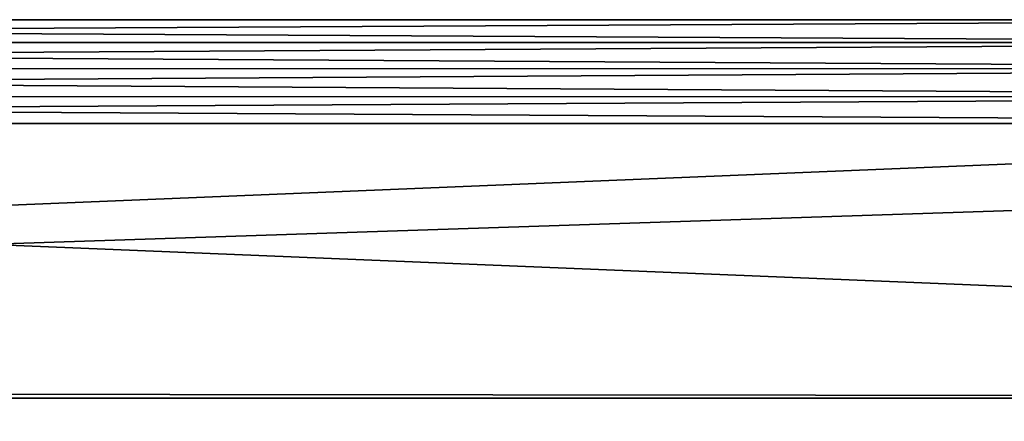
# Model space of a CAD drawing. Header units: metres. Extents: x -150 to 150, y -23 to 71.
# Tile 8 of 13: x 15 to 45, y 11 to 23. Entities that reach past the tile are written whole.
import ezdxf

# ---------------------------------------------------------------- set-up
doc = ezdxf.new("R2010")
doc.units = ezdxf.units.M
doc.layers.add('solid_26_009_130_XXX', color=7, linetype='CONTINUOUS')

msp = doc.modelspace()

# ---------------------------------------------------------------- linework, layer by layer
at = {"layer": 'solid_26_009_130_XXX'}
for points in [[(62.921299, 23), (-62.921299, 23), (-64.422195, 22.303703, 5.616481)], [(64.419624, 22.305586, 5.608996), (62.921299, 23), (-64.422195, 22.303703, 5.616481)], [(-64.419693, 22.305567, -5.609073), (-62.921299, 23), (64.422638, 22.303553, -5.617074)], [(64.422638, 22.303553, -5.617074), (-62.921299, 23), (62.921299, 23)], [(66.373909, 21.511745, 8.139091), (-64.422195, 22.303703, 5.616481), (-66.380585, 21.510267, 8.142999)], [(-66.373749, 21.51177, -8.139026), (-64.419693, 22.305567, -5.609073), (64.422638, 22.303553, -5.617074)], [(-66.373749, 21.51177, -8.139026), (64.422638, 22.303553, -5.617074), (66.380501, 21.510153, -8.143301)], [(66.373909, 21.511745, 8.139091), (64.419624, 22.305586, 5.608996), (-64.422195, 22.303703, 5.616481)], [(69.007988, 20.664591, 10.098251), (-66.380585, 21.510267, 8.142999), (-69.026115, 20.65926, 10.109155)], [(-69.008148, 20.664602, -10.098229), (-66.373749, 21.51177, -8.139026), (66.380501, 21.510153, -8.143301)], [(-69.008148, 20.664602, -10.098229), (66.380501, 21.510153, -8.143301), (69.026016, 20.659424, -10.108819)], [(69.007988, 20.664591, 10.098251), (66.373909, 21.511745, 8.139091), (-66.380585, 21.510267, 8.142999)], [(69.007988, 20.664591, 10.098251), (-69.026115, 20.65926, 10.109155), (-75.009285, 19.842169, 11.631351)], [(74.990715, 19.842169, 11.631351), (69.007988, 20.664591, 10.098251), (-75.009285, 19.842169, 11.631351)], [(-74.990974, 19.842237, -11.631233), (-69.008148, 20.664602, -10.098229), (75.009026, 19.842237, -11.631233)], [(-69.008148, 20.664602, -10.098229), (69.026016, 20.659424, -10.108819), (75.009026, 19.842237, -11.631233)], [(127.5, 19.918585, 11.5), (74.990715, 19.842169, 11.631351), (-127.5, 11.5, 19.918585)], [(127.5, 11.5, 19.918585), (127.5, 19.918585, 11.5), (-127.5, 11.5, 19.918585)], [(74.990715, 19.842169, 11.631351), (-75.009285, 19.842169, 11.631351), (-127.5, 11.5, 19.918585)], [(-74.990974, 19.842237, -11.631233), (75.009026, 19.842237, -11.631233), (127.5, 11.5, -19.918585)], [(0.009334, 11.622487, -19.847363), (-74.990974, 19.842237, -11.631233), (127.5, 11.5, -19.918585)], [(127.5, 11.5, 19.918585), (-127.5, 11.5, 19.918585), (-127.5, 0, 23)], [(127.5, 0, 23), (127.5, 11.5, 19.918585), (-127.5, 0, 23)], [(5.993629, 10.08392, -20.671589), (0.009334, 11.622487, -19.847363), (127.5, 11.5, -19.918585)], [(5.993629, 10.08392, -20.671589), (127.5, 11.5, -19.918585), (127.5, 0, -23)]]:
    msp.add_3dface(points, dxfattribs=at)

doc.saveas('drawing.dxf')
